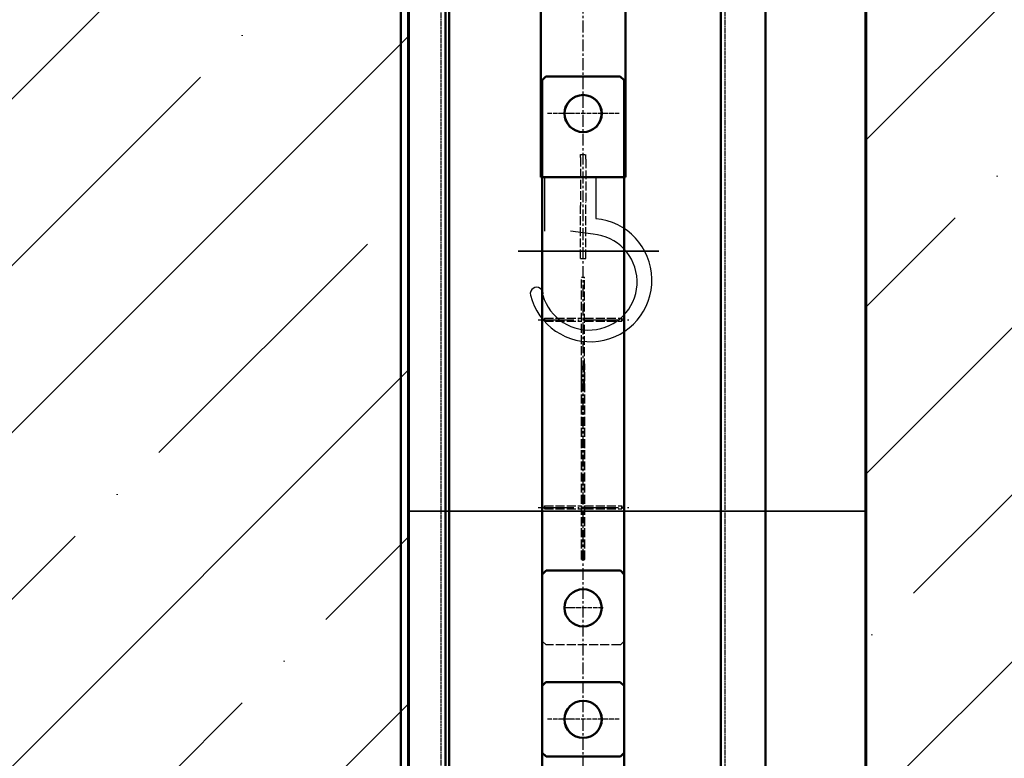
# Model space of a CAD drawing. Header units: millimetres. Extents: x 452087 to 582075, y 10891 to 81641.
# Tile 144 of 256: x 497275 to 499923, y 52371 to 54359. Entities that reach past the tile are written whole.
import ezdxf

# ---------------------------------------------------------------- set-up
doc = ezdxf.new("R2010")
doc.units = ezdxf.units.MM
for name, pattern in [('ACAD_ISO02W100', [15, 12, -3]), ('ACAD_ISO04W100', [30, 24, -3, 0, -3]), ('осевая', [50.8, 31.75, -6.35, 6.35, -6.35])]:
    doc.linetypes.add(name, pattern=pattern)
doc.layers.get('Defpoints').update_dxf_attribs({"color": 8})
for name, color, linetype, lineweight in [('ГТО-2_Бетон_025', 7, 'Continuous', 25), ('ГТО-2_Бетон_060', 3, 'Continuous', 60), ('ГТО-2_Вода', 4, 'Continuous', 35), ('ГТО-2_Оси_025', 6, 'осевая', 25), ('ОЗиМ Металл', 1, 'Continuous', 50), ('ОЗиМ Невидимый', 7, 'ACAD_ISO02W100', 25), ('ОЗиМ Ось', 7, 'ACAD_ISO04W100', 25), ('ОЗиМ Размеры', 2, 'Continuous', 35)]:
    doc.layers.add(name, color=color, linetype=linetype, lineweight=lineweight)
doc.layers.add('ГТО-2_Размеры', color=7, linetype='Continuous')
doc.layers.add('ГТО-2_Штриховка_018', color=7, linetype='Continuous', lineweight=18, true_color=0x6b6b6b)
doc.styles.add('RomanS', font='romans.shx', dxfattribs={"width": 0.7})
doc.dimstyles.new('MOSOBL 1-100 (мм)', dxfattribs={"dimscale": 100, "dimtxt": 3, "dimasz": 2, "dimexe": 1.25, "dimexo": 0.625, "dimtad": 1, "dimdec": 0, "dimzin": 9, "dimtxsty": 'RomanS', "dimblk": 'ARCHTICK', "dimcen": 2.5, "dimdle": 1.25, "dimclrd": 7, "dimclre": 7, "dimclrt": 2, "dimadec": 0, "dimazin": 0, "dimtfac": 1, "dimtdec": 0, "dimtmove": 1, "dimatfit": 3, "dimfxl": 1, "dimtfill": 1, "dimlwd": 25, "dimlwe": 25, "dimarcsym": 0})

# ---------------------------------------------------------------- blocks, each defined once
blk = doc.blocks.new('A$C64BC5865')
at = {"layer": 'ОЗиМ Металл'}
for p, q in [((-1810.9, 1725.3), (-1810.9, 22061)), ((-1070.9, -639.2), (-1070.9, 22061)), ((-1930.9, -639.2), (-1930.9, 22051.1)), ((-950.9, -639.2), (-950.9, 22051.1)), ((-1080.9, 21964.5), (-1080.9, -639.2))]:
    blk.add_line(p, q, dxfattribs=at)
at = {"layer": 'ОЗиМ Невидимый', "ltscale": 0.5}
for p, q in [((-1822.9, 1719.3), (-1822.9, 22060)), ((-1058.9, -639.2), (-1058.9, 22060))]:
    blk.add_line(p, q, dxfattribs=at)
blk = doc.blocks.new('A$C504F2DFB')
at = {"layer": 'ОЗиМ Металл'}
for p, q in [((336.7, 888.1), (326.7, 878.1)), ((326.7, -631.9), (326.7, 878.1)), ((336.7, 888.1), (536.7, 888.1)), ((536.7, 888.1), (546.7, 878.1)), ((546.7, -631.9), (546.7, 878.1)), ((336.9, -441.9), (326.9, -451.9)), ((536.9, -441.9), (336.9, -441.9)), ((536.9, -441.9), (546.9, -451.9)), ((326.9, -931.9), (326.9, -451.9)), ((546.9, -451.9), (546.9, -931.9)), ((326.9, -631.9), (326.7, -751.9)), ((546.9, -631.9), (546.7, -751.9)), ((336.7, -741.9), (326.7, -751.9)), ((326.7, -2261.9), (326.7, -751.9)), ((336.7, -741.9), (536.7, -741.9)), ((536.7, -741.9), (546.7, -751.9)), ((546.7, -2261.9), (546.7, -751.9)), ((336.9, -941.9), (326.9, -931.9)), ((536.9, -941.9), (336.9, -941.9)), ((536.9, -941.9), (546.9, -931.9))]:
    blk.add_line(p, q, dxfattribs=at)
for centre in [(436.7, 788.1), (436.9, 788.1), (436.7, -541.9), (436.7, -841.9), (436.9, -841.9)]:
    blk.add_circle(centre, 50, dxfattribs=at)
at = {"layer": 'ОЗиМ Невидимый', "ltscale": 2}
for p, q in [((429.7, 669.5), (429.7, 678.1)), ((429.7, 669.5), (429.7, 540.3)), ((443.7, 665.1), (443.7, 678.1)), ((443.7, 665.1), (443.7, 548.8)), ((429.7, 398.1), (429.7, 540.3)), ((443.7, 398.1), (443.7, 548.8)), ((429.7, 398.1), (443.7, 398.1)), ((432.7, 47.8), (432.7, 348.1)), ((432.7, 348.1), (440.7, 348.1)), ((440.7, 45.3), (440.7, 348.1)), ((332.7, 237.1), (432.7, 237.1)), ((332.7, 229.1), (432.7, 229.1)), ((440.7, 237.1), (540.7, 237.1)), ((440.7, 229.1), (540.7, 229.1)), ((432.7, -411.9), (432.7, 109.5)), ((432.7, 47.8), (432.7, 109.5)), ((432.9, -411.9), (432.9, 109.5)), ((440.7, -411.9), (440.7, 114.3)), ((440.7, 45.3), (440.7, 114.3)), ((440.9, -411.9), (440.9, 114.3)), ((332.7, -267.9), (432.7, -267.9)), ((332.7, -275.9), (432.7, -275.9)), ((440.7, -267.9), (540.7, -267.9)), ((440.7, -275.9), (540.7, -275.9)), ((432.7, -411.9), (432.7, -345.9)), ((432.9, -411.9), (432.9, -345.9)), ((336.9, -641.9), (326.9, -631.9)), ((536.9, -641.9), (546.9, -631.9)), ((536.9, -641.9), (336.9, -641.9)), ((336.9, -741.9), (326.9, -751.9)), ((336.9, -741.9), (536.9, -741.9)), ((536.9, -741.9), (546.9, -751.9))]:
    blk.add_line(p, q, dxfattribs=at)
at = {"layer": 'ОЗиМ Невидимый'}
for p, q in [((429.7, 678.1), (443.7, 678.1)), ((432.7, -411.9), (440.7, -411.9)), ((432.9, -411.9), (440.9, -411.9))]:
    blk.add_line(p, q, dxfattribs=at)
at = {"layer": 'ОЗиМ Ось', "ltscale": 0.5}
for p, q in [((533.9, 788.1), (339.6, 788.1)), ((534, 788.1), (339.7, 788.1)), ((490.5, -541.9), (388.5, -541.9)), ((490.5, -541.9), (388.5, -541.9)), ((490.7, -541.9), (388.6, -541.9)), ((533.9, -841.9), (339.6, -841.9)), ((534, -841.9), (339.7, -841.9))]:
    blk.add_line(p, q, dxfattribs=at)
at = {"layer": 'ОЗиМ Ось', "ltscale": 4}
for p, q in [((316.1, 233.1), (560, 233.1)), ((316.1, -271.9), (560, -271.9))]:
    blk.add_line(p, q, dxfattribs=at)
at = {"layer": 'ОЗиМ Размеры'}
for p, q in [((261.9, 418.1), (640.4, 418.1)), ((332.7, 237.1), (332.7, 229.1)), ((540.7, 237.1), (540.7, 229.1)), ((332.7, -267.9), (332.7, -275.9)), ((540.7, -267.9), (540.7, -275.9))]:
    blk.add_line(p, q, dxfattribs=at)
blk = doc.blocks.new('_ArchTick')
at = {"color": 0, "linetype": 'ByBlock', "const_width": 0.15}
blk.add_lwpolyline([(-0.5, -0.5), (0.5, 0.5)], dxfattribs=at)
blk = doc.blocks.new('*D708')
at = {"color": 7, "lineweight": 25, "transparency": 16777216}
for p, q in [((490220.6, 51802.2), (490220.6, 71074.5)), ((497770.6, 64096.2), (497770.6, 71074.5)), ((490095.6, 70949.5), (497895.6, 70949.5))]:
    blk.add_line(p, q, dxfattribs=at)
at = {"layer": 'Defpoints', "color": 0, "transparency": 16777216}
for p in [(497770.6, 70949.5), (497770.6, 64033.7), (490220.6, 51739.7)]:
    blk.add_point(p, dxfattribs=at)
at = {"color": 7, "lineweight": 25, "transparency": 16777216, "xscale": 200, "yscale": 200, "zscale": 200, "rotation": 180}
blk.add_blockref('_ArchTick', (490220.6, 70949.5), dxfattribs=at)
at = {"color": 7, "lineweight": 25, "transparency": 16777216, "xscale": 200, "yscale": 200, "zscale": 200}
blk.add_blockref('_ArchTick', (497770.6, 70949.5), dxfattribs=at)
at = {"color": 2, "transparency": 16777216, "insert": (493995.6, 71162), "char_height": 300, "attachment_point": 5, "style": 'RomanS', "bg_fill": 3, "box_fill_scale": 1.1, "bg_fill_color": 256, "bg_fill_true_color": 13158600, "bg_fill_transparency": 0}
blk.add_mtext('7550', dxfattribs=at)

msp = doc.modelspace()

# ---------------------------------------------------------------- hatches: boundary and pattern name
at = {"layer": 'ГТО-2_Штриховка_018'}
h = msp.add_hatch(dxfattribs=at)
h.set_pattern_fill('ANSI35', color=256, scale=100)
h.set_pattern_definition([(45, (-128275, -56814.86), (-449.0128, 449.0128), []), (45, (-127825.97, -56814.86), (-449.0128, 449.0128), [793.75, -158.75, 0, -158.75])])
h.paths.add_polyline_path([(496920.6, 54886.1), (495620.3, 55536.1), (495620.3, 56036.1), (492720.6, 56036.1), (492720.6, 56536.1), (498320.6, 56536.1), (498320.6, 38436.1), (496920.6, 38436.1)])
h = msp.add_hatch(dxfattribs=at)
h.set_pattern_fill('ANSI35', color=256, scale=100)
h.set_pattern_definition([(45, (209167.3, 28568.3), (-449.0128, 449.0128), []), (45, (209616.3, 28568.3), (-449.0128, 449.0128), [793.75, -158.75, 0, -158.75])])
h.paths.add_polyline_path([(500050.6, 49036.1), (500050.6, 49036.1), (500050.6, 56536.1), (499550.6, 56536.1), (499550.6, 49036.1), (499550.6, 49036.1), (499550.6, 38836.1), (499550.6, 38211.1, 1), (500300.6, 38211.1), (500300.6, 38511.1), (500050.6, 38761.1), (500050.6, 38836.1)])

# ---------------------------------------------------------------- linework, layer by layer
at = {"color": 1}
for p, q in [((498686.3, 53934.5), (498686.3, 53789.3)), ((498824.7, 53934.5), (498824.7, 53823.3)), ((498817.4, 53781.5), (498756.3, 53789.3))]:
    msp.add_line(p, q, dxfattribs=at)
for centre, radius, start, end in [((498809.7, 53658), 165.9, 194.0561, 84.822), ((498806.5, 53652.7), 129.2, 195.7207, 85.183), ((498665.5, 53621.6), 17.1, 346.9392, 193.0608)]:
    msp.add_arc(centre, radius, start, end, dxfattribs=at)
at = {"layer": 'ГТО-2_Бетон_025'}
for p, q in [((498320.6, 56277.3), (498320.6, 33524.9)), ((498420.6, 33524.9), (498420.6, 56285.3))]:
    msp.add_line(p, q, dxfattribs=at)
at = {"layer": 'ГТО-2_Бетон_060'}
msp.add_lwpolyline([(498320.6, 36551.9), (498320.6, 56536.1), (492720.6, 56536.1), (492720.6, 56036.1), (495620.3, 56036.1)], dxfattribs=at)
msp.add_lwpolyline([(499550.6, 38836.1), (499550.6, 38211.1, 0.4176), (500687.8, 38100.6), (500601.4, 38597.4), (500050.6, 39365.2), (500050.6, 39365.2), (500050.6, 49036.1), (500050.6, 49036.1), (500050.6, 56536.1), (499550.6, 56536.1), (499550.6, 49036.1), (499550.6, 49036.1)], format="xyb", close=True, dxfattribs=at)
at = {"layer": 'ГТО-2_Вода'}
msp.add_line((499550.6, 53036.1), (498320.6, 53036.1), dxfattribs=at)
at = {"layer": 'ГТО-2_Оси_025'}
msp.add_lwpolyline([(498790.6, 30194.5), (498790.6, 58036.1)], dxfattribs=at)
at = {"layer": 'ГТО-2_Размеры', "color": 5}
for p, q in [((498320.6, 56277.3), (498320.6, 33524.9)), ((498420.6, 33524.9), (498420.6, 56285.3)), ((499160.6, 56285.3), (499160.6, 33524.9))]:
    msp.add_line(p, q, dxfattribs=at)
at = {"layer": 'ГТО-2_Размеры'}
for p, q in [((499160.6, 56285.3), (499160.6, 33524.9)), ((499280.6, 33524.9), (499280.6, 56278.6)), ((499280.6, 33524.9), (499280.6, 56278.6))]:
    msp.add_line(p, q, dxfattribs=at)
at = {"layer": 'ОЗиМ Металл'}
for p, q in [((498676.8, 54678.7), (498676.8, 53934.5)), ((498904.3, 54678.7), (498904.3, 53934.5)), ((498904.3, 53934.5), (498676.8, 53934.5))]:
    msp.add_line(p, q, dxfattribs=at)

# ---------------------------------------------------------------- block references
at = {"color": 5, "xscale": -1}
msp.add_blockref('A$C64BC5865', (497349.7, 34175.4), dxfattribs=at)
at = {"color": 5}
msp.add_blockref('A$C504F2DFB', (498353.7, 53318), dxfattribs=at)

# ---------------------------------------------------------------- next in the draw order: dimensions: what is measured, and where the dimension line sits
dim = msp.add_linear_dim(base=(497770.6, 70949.5), p1=(490220.6, 51739.7), p2=(497770.6, 64033.7), dimstyle='MOSOBL 1-100 (мм)', override={"dimfxl": 1.25, "dimarcsym": 1}, dxfattribs=at)
dim.commit()
dim.dimension.update_dxf_attribs({"geometry": '*D708', "text_midpoint": (493995.6, 71162)})

doc.saveas('drawing.dxf')
